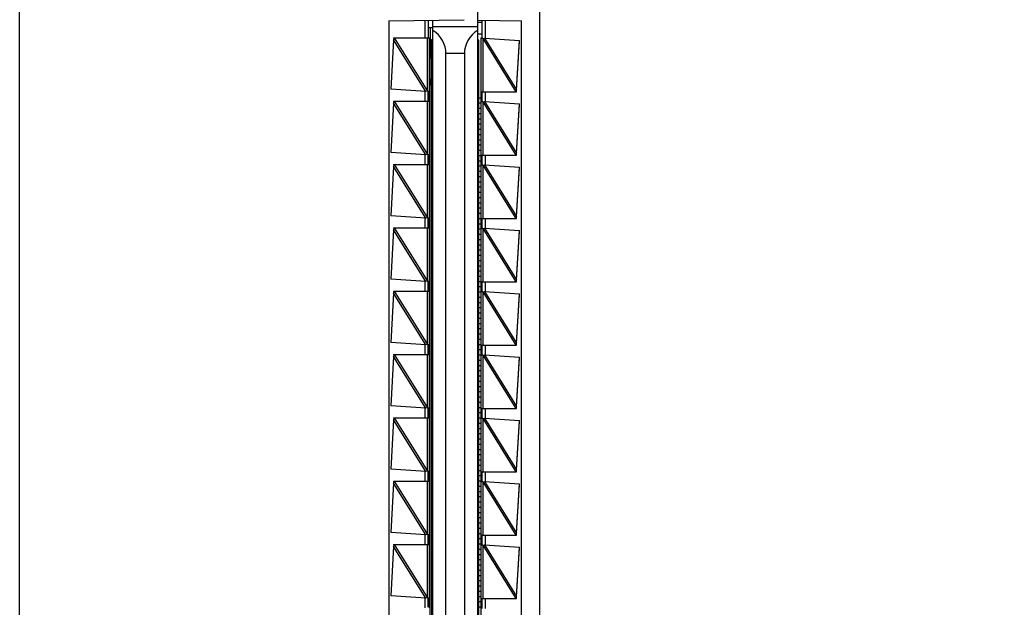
# Model space of a CAD drawing. Header units: inches. Extents: x 0 to 22, y 0 to 17.
# Tile 20 of 24: x 15.8 to 17.3, y 10 to 10.9. Entities that reach past the tile are written whole.
import ezdxf

# ---------------------------------------------------------------- set-up
doc = ezdxf.new("R2010")
doc.units = ezdxf.units.IN
doc.header["$LTSCALE"] = 1.21
doc.header["$MEASUREMENT"] = 0
doc.layers.get('0').update_dxf_attribs({"linetype": 'CONTINUOUS'})
doc.layers.add('DIMENSIONS', color=7, linetype='CONTINUOUS')
doc.styles.get("Standard").update_dxf_attribs({"font": 'txt', "width": 0.8})
doc.dimstyles.new('DIMSTYLE_2', dxfattribs={"dimtxt": 0.125, "dimasz": 0.18, "dimexe": 0.18, "dimexo": 0.0625, "dimgap": 0.09, "dimtad": 0, "dimtih": 1, "dimtoh": 1, "dimdec": 3, "dimzin": 4, "dimdsep": 46, "dimtxsty": 'STANDARD', "dimblk": '_FILLED', "dimblk1": '_FILLED', "dimblk2": '_FILLED', "dimcen": 0.09, "dimadec": 0, "dimazin": 0, "dimtp": 0.01, "dimtm": 0.01, "dimtfac": 1, "dimtdec": 3, "dimtofl": 0, "dimtmove": 0, "dimatfit": 3, "dimldrblk": '_FILLED', "dimfxl": 1, "dimtolj": 1, "dimtzin": 4, "dimarcsym": 0})

# ---------------------------------------------------------------- blocks, each defined once
blk = doc.blocks.new('*D16')
at = {"layer": 'DIMENSIONS', "color": 2, "linetype": 'CONTINUOUS'}
blk.add_line((16.1251, 11.5868), (17.27, 11.5868), dxfattribs=at)
at = {"layer": 'DIMENSIONS', "color": 2, "linetype": 'CONTINUOUS', "insert": (17.3325, 11.6493), "char_height": 0.125, "width": 1.425, "attachment_point": 1, "line_spacing_factor": 0.9}
blk.add_mtext('4.822{\\Ftxt.shx;\\W1.000000;\\H0.125000; }[122.48]', dxfattribs=at)
blk = doc.blocks.new('_FILLED')
at = {"color": 0, "linetype": 'BYBLOCK'}
blk.add_solid([(0, 0), (-1, 0.1736), (-1, -0.1736)], dxfattribs=at)
blk = doc.blocks.new('*D18')
at = {"layer": 'DIMENSIONS', "color": 2, "linetype": 'CONTINUOUS'}
blk.add_line((15.9375, 11.7744), (15.9375, 12.3963), dxfattribs=at)
at = {"layer": 'DIMENSIONS', "color": 2, "linetype": 'CONTINUOUS', "insert": (15.875, 12.4588), "char_height": 0.125, "width": 1.225, "attachment_point": 1, "rotation": 90, "line_spacing_factor": 0.9}
blk.add_mtext('.502{\\Ftxt.shx;\\W1.000000;\\H0.125000; }[12.75]', dxfattribs=at)

msp = doc.modelspace()

# ---------------------------------------------------------------- linework, layer by layer
at = {"color": 7, "linetype": 'CONTINUOUS'}
for p, q in [((15.8025, 6.77), (15.8025, 11.5816)), ((16.5825, 11.5816), (16.5825, 6.77)), ((16.4895, 10.9553), (16.4895, 7.3963)), ((16.3565, 10.9042), (16.4696, 10.9061)), ((16.3565, 10.9042), (16.3565, 7.4475)), ((16.4155, 10.9052), (16.4155, 10.8788)), ((16.4225, 7.4463), (16.4225, 10.9053)), ((16.4895, 10.9053), (16.5555, 10.9042)), ((16.4965, 10.8778), (16.4965, 10.9052)), ((16.5555, 7.4475), (16.5555, 10.9042)), ((16.4155, 10.8946), (16.4225, 10.8946)), ((16.4186, 10.8946), (16.4186, 10.8484)), ((16.4895, 10.8953), (16.4225, 10.8953)), ((16.4895, 10.9025), (16.4965, 10.9025)), ((16.3637, 10.876), (16.3593, 10.8019)), ((16.3636, 10.8788), (16.4182, 10.8788)), ((16.3636, 10.8788), (16.3638, 10.8768)), ((16.3644, 10.8788), (16.3637, 10.876)), ((16.3638, 10.8763), (16.3637, 10.876)), ((16.4182, 10.8788), (16.4182, 7.4728)), ((16.4205, 10.8763), (16.4205, 7.4763)), ((16.4205, 10.8763), (16.4225, 10.8763)), ((16.4895, 10.8848), (16.4966, 10.8848)), ((16.4915, 10.8753), (16.4895, 10.8753)), ((16.4915, 7.4753), (16.4915, 10.8753)), ((16.4945, 10.8788), (16.4945, 7.4728)), ((16.4945, 10.8788), (16.4965, 10.8788)), ((16.4975, 10.8778), (16.4945, 10.8778)), ((16.4975, 10.8778), (16.4998, 10.8782)), ((16.4998, 10.8782), (16.5527, 10.8747)), ((16.5478, 10.8007), (16.5527, 10.8747)), ((16.5478, 10.8003), (16.5526, 10.8741)), ((16.4182, 10.8484), (16.4205, 10.8484)), ((16.4422, 9.3431), (16.4422, 10.8553)), ((16.4699, 10.8553), (16.4699, 9.3431)), ((16.4182, 10.8169), (16.4205, 10.8169)), ((16.4186, 10.8169), (16.4186, 10.809)), ((16.4121, 10.7985), (16.3593, 10.8019)), ((16.4182, 10.809), (16.4205, 10.809)), ((16.5471, 10.7978), (16.5478, 10.8007)), ((16.4144, 10.7988), (16.4121, 10.7985)), ((16.4144, 10.7988), (16.4175, 10.7988)), ((16.4155, 10.7979), (16.4155, 10.7988)), ((16.4155, 10.7979), (16.4155, 10.7847)), ((16.4155, 10.7847), (16.4155, 10.7979)), ((16.4915, 10.7891), (16.4945, 10.7891)), ((16.4945, 10.7978), (16.548, 10.7978)), ((16.4965, 10.7828), (16.4965, 10.7978)), ((16.5478, 10.8002), (16.5478, 10.8003)), ((16.5478, 10.7999), (16.5478, 10.8002)), ((16.548, 10.7978), (16.5478, 10.7999)), ((16.3637, 10.781), (16.3593, 10.7069)), ((16.3636, 10.7838), (16.4175, 10.7838)), ((16.3636, 10.7838), (16.3638, 10.7818)), ((16.3644, 10.7838), (16.3637, 10.781)), ((16.3638, 10.7813), (16.3637, 10.781)), ((16.4155, 10.7838), (16.4155, 10.7847)), ((16.4915, 10.7812), (16.4945, 10.7812)), ((16.4915, 10.7734), (16.4945, 10.7734)), ((16.4975, 10.7828), (16.4945, 10.7828)), ((16.4975, 10.7828), (16.4998, 10.7832)), ((16.4998, 10.7832), (16.5527, 10.7797)), ((16.5478, 10.7057), (16.5527, 10.7797)), ((16.5478, 10.7053), (16.5526, 10.7791)), ((16.4915, 10.7655), (16.4945, 10.7655)), ((16.4915, 10.7576), (16.4945, 10.7576)), ((16.4915, 10.7497), (16.4945, 10.7497)), ((16.4915, 10.7419), (16.4945, 10.7419)), ((16.4915, 10.734), (16.4945, 10.734)), ((16.4915, 10.7261), (16.4945, 10.7261)), ((16.4915, 10.7183), (16.4945, 10.7183)), ((16.4121, 10.7035), (16.3593, 10.7069)), ((16.4144, 10.7038), (16.4121, 10.7035)), ((16.4144, 10.7038), (16.4175, 10.7038)), ((16.4155, 10.7029), (16.4155, 10.7038)), ((16.4155, 10.7029), (16.4155, 10.6897)), ((16.4155, 10.6897), (16.4155, 10.7029)), ((16.4915, 10.7104), (16.4945, 10.7104)), ((16.4915, 10.7025), (16.4945, 10.7025)), ((16.4945, 10.7028), (16.548, 10.7028)), ((16.4965, 10.6878), (16.4965, 10.7028)), ((16.5471, 10.7028), (16.5478, 10.7057)), ((16.5478, 10.7052), (16.5478, 10.7053)), ((16.5478, 10.7049), (16.5478, 10.7052)), ((16.548, 10.7028), (16.5478, 10.7049)), ((16.3637, 10.686), (16.3593, 10.6119)), ((16.3636, 10.6888), (16.4175, 10.6888)), ((16.3636, 10.6888), (16.3638, 10.6868)), ((16.3644, 10.6888), (16.3637, 10.686)), ((16.3638, 10.6863), (16.3637, 10.686)), ((16.4155, 10.6888), (16.4155, 10.6897)), ((16.4915, 10.6946), (16.4945, 10.6946)), ((16.4915, 10.6868), (16.4945, 10.6868)), ((16.4975, 10.6878), (16.4945, 10.6878)), ((16.4975, 10.6878), (16.4998, 10.6882)), ((16.4998, 10.6882), (16.5527, 10.6847)), ((16.5478, 10.6107), (16.5527, 10.6847)), ((16.5478, 10.6103), (16.5526, 10.6841)), ((16.4915, 10.6789), (16.4945, 10.6789)), ((16.4915, 10.671), (16.4945, 10.671)), ((16.4915, 10.6631), (16.4945, 10.6631)), ((16.4915, 10.6553), (16.4945, 10.6553)), ((16.4915, 10.6474), (16.4945, 10.6474)), ((16.4915, 10.6395), (16.4945, 10.6395)), ((16.4915, 10.6316), (16.4945, 10.6316)), ((16.4915, 10.6238), (16.4945, 10.6238)), ((16.4121, 10.6085), (16.3593, 10.6119)), ((16.4144, 10.6088), (16.4121, 10.6085)), ((16.4144, 10.6088), (16.4175, 10.6088)), ((16.4155, 10.6079), (16.4155, 10.6088)), ((16.4915, 10.6159), (16.4945, 10.6159)), ((16.5471, 10.6078), (16.5478, 10.6107)), ((16.5478, 10.6102), (16.5478, 10.6103)), ((16.5478, 10.6099), (16.5478, 10.6102)), ((16.548, 10.6078), (16.5478, 10.6099)), ((16.3636, 10.5938), (16.4175, 10.5938)), ((16.3636, 10.5938), (16.3638, 10.5918)), ((16.3644, 10.5938), (16.3637, 10.591)), ((16.4155, 10.6079), (16.4155, 10.5947)), ((16.4155, 10.5947), (16.4155, 10.6079)), ((16.4155, 10.5938), (16.4155, 10.5947)), ((16.4915, 10.608), (16.4945, 10.608)), ((16.4915, 10.6001), (16.4945, 10.6001)), ((16.4945, 10.6078), (16.548, 10.6078)), ((16.4965, 10.5928), (16.4965, 10.6078)), ((16.3637, 10.591), (16.3593, 10.5169)), ((16.3638, 10.5913), (16.3637, 10.591)), ((16.4915, 10.5923), (16.4945, 10.5923)), ((16.4915, 10.5844), (16.4945, 10.5844)), ((16.4975, 10.5928), (16.4945, 10.5928)), ((16.4975, 10.5928), (16.4998, 10.5932)), ((16.4998, 10.5932), (16.5527, 10.5897)), ((16.5478, 10.5157), (16.5527, 10.5897)), ((16.5478, 10.5153), (16.5526, 10.5891)), ((16.4915, 10.5765), (16.4945, 10.5765)), ((16.4915, 10.5686), (16.4945, 10.5686)), ((16.4915, 10.5608), (16.4945, 10.5608)), ((16.4915, 10.5529), (16.4945, 10.5529)), ((16.4915, 10.545), (16.4945, 10.545)), ((16.4915, 10.5371), (16.4945, 10.5371)), ((16.4915, 10.5293), (16.4945, 10.5293)), ((16.4915, 10.5214), (16.4945, 10.5214)), ((16.4121, 10.5135), (16.3593, 10.5169)), ((16.4144, 10.5138), (16.4121, 10.5135)), ((16.4144, 10.5138), (16.4175, 10.5138)), ((16.4155, 10.5129), (16.4155, 10.5138)), ((16.4155, 10.5129), (16.4155, 10.4997)), ((16.4155, 10.4997), (16.4155, 10.5129)), ((16.4915, 10.5135), (16.4945, 10.5135)), ((16.4915, 10.5057), (16.4945, 10.5057)), ((16.4945, 10.5128), (16.548, 10.5128)), ((16.4965, 10.4978), (16.4965, 10.5128)), ((16.5471, 10.5128), (16.5478, 10.5157)), ((16.5478, 10.5152), (16.5478, 10.5153)), ((16.5478, 10.5149), (16.5478, 10.5152)), ((16.548, 10.5128), (16.5478, 10.5149)), ((16.3637, 10.496), (16.3593, 10.4219)), ((16.3636, 10.4988), (16.4175, 10.4988)), ((16.3636, 10.4988), (16.3638, 10.4968)), ((16.3644, 10.4988), (16.3637, 10.496)), ((16.3638, 10.4963), (16.3637, 10.496)), ((16.4155, 10.4988), (16.4155, 10.4997)), ((16.4915, 10.4978), (16.4945, 10.4978)), ((16.4975, 10.4978), (16.4945, 10.4978)), ((16.4975, 10.4978), (16.4998, 10.4982)), ((16.4998, 10.4982), (16.5527, 10.4947)), ((16.5478, 10.4207), (16.5527, 10.4947)), ((16.5478, 10.4203), (16.5526, 10.4941)), ((16.4915, 10.4899), (16.4945, 10.4899)), ((16.4915, 10.482), (16.4945, 10.482)), ((16.4915, 10.4742), (16.4945, 10.4742)), ((16.4915, 10.4663), (16.4945, 10.4663)), ((16.4915, 10.4584), (16.4945, 10.4584)), ((16.4915, 10.4505), (16.4945, 10.4505)), ((16.4915, 10.4427), (16.4945, 10.4427)), ((16.4915, 10.4348), (16.4945, 10.4348)), ((16.4121, 10.4185), (16.3593, 10.4219)), ((16.4144, 10.4188), (16.4121, 10.4185)), ((16.4144, 10.4188), (16.4175, 10.4188)), ((16.4155, 10.4179), (16.4155, 10.4188)), ((16.4155, 10.4179), (16.4155, 10.4047)), ((16.4155, 10.4047), (16.4155, 10.4179)), ((16.4915, 10.4269), (16.4945, 10.4269)), ((16.4915, 10.419), (16.4945, 10.419)), ((16.4945, 10.4178), (16.548, 10.4178)), ((16.4965, 10.4028), (16.4965, 10.4178)), ((16.5471, 10.4178), (16.5478, 10.4207)), ((16.5478, 10.4202), (16.5478, 10.4203)), ((16.5478, 10.4199), (16.5478, 10.4202)), ((16.548, 10.4178), (16.5478, 10.4199)), ((16.3636, 10.4038), (16.4175, 10.4038)), ((16.3636, 10.4038), (16.3638, 10.4018)), ((16.3644, 10.4038), (16.3637, 10.401)), ((16.4155, 10.4038), (16.4155, 10.4047)), ((16.4915, 10.4112), (16.4945, 10.4112)), ((16.4915, 10.4033), (16.4945, 10.4033)), ((16.4975, 10.4028), (16.4945, 10.4028)), ((16.4975, 10.4028), (16.4998, 10.4032)), ((16.4998, 10.4032), (16.5527, 10.3997)), ((16.3637, 10.401), (16.3593, 10.3269)), ((16.3638, 10.4013), (16.3637, 10.401)), ((16.4915, 10.3954), (16.4945, 10.3954)), ((16.4915, 10.3875), (16.4945, 10.3875)), ((16.5478, 10.3257), (16.5527, 10.3997)), ((16.5478, 10.3253), (16.5526, 10.3991)), ((16.4915, 10.3797), (16.4945, 10.3797)), ((16.4915, 10.3718), (16.4945, 10.3718)), ((16.4915, 10.3639), (16.4945, 10.3639)), ((16.4915, 10.356), (16.4945, 10.356)), ((16.4915, 10.3482), (16.4945, 10.3482)), ((16.4915, 10.3403), (16.4945, 10.3403)), ((16.4915, 10.3324), (16.4945, 10.3324)), ((16.4121, 10.3235), (16.3593, 10.3269)), ((16.4144, 10.3238), (16.4121, 10.3235)), ((16.4144, 10.3238), (16.4175, 10.3238)), ((16.4155, 10.3229), (16.4155, 10.3238)), ((16.4155, 10.3229), (16.4155, 10.3097)), ((16.4155, 10.3097), (16.4155, 10.3229)), ((16.4915, 10.3246), (16.4945, 10.3246)), ((16.4915, 10.3167), (16.4945, 10.3167)), ((16.4945, 10.3228), (16.548, 10.3228)), ((16.4965, 10.3078), (16.4965, 10.3228)), ((16.5471, 10.3228), (16.5478, 10.3257)), ((16.5478, 10.3252), (16.5478, 10.3253)), ((16.5478, 10.3249), (16.5478, 10.3252)), ((16.548, 10.3228), (16.5478, 10.3249)), ((16.3637, 10.306), (16.3593, 10.2319)), ((16.3636, 10.3088), (16.4175, 10.3088)), ((16.3636, 10.3088), (16.3638, 10.3068)), ((16.3644, 10.3088), (16.3637, 10.306)), ((16.3638, 10.3063), (16.3637, 10.306)), ((16.4155, 10.3088), (16.4155, 10.3097)), ((16.4915, 10.3088), (16.4945, 10.3088)), ((16.4915, 10.3009), (16.4945, 10.3009)), ((16.4975, 10.3078), (16.4945, 10.3078)), ((16.4975, 10.3078), (16.4998, 10.3082)), ((16.4998, 10.3082), (16.5527, 10.3047)), ((16.5478, 10.2307), (16.5527, 10.3047)), ((16.5478, 10.2303), (16.5526, 10.3041)), ((16.4915, 10.2931), (16.4945, 10.2931)), ((16.4915, 10.2852), (16.4945, 10.2852)), ((16.4915, 10.2773), (16.4945, 10.2773)), ((16.4915, 10.2694), (16.4945, 10.2694)), ((16.4915, 10.2616), (16.4945, 10.2616)), ((16.4915, 10.2537), (16.4945, 10.2537)), ((16.4915, 10.2458), (16.4945, 10.2458)), ((16.4121, 10.2285), (16.3593, 10.2319)), ((16.4144, 10.2288), (16.4121, 10.2285)), ((16.4144, 10.2288), (16.4175, 10.2288)), ((16.4155, 10.2279), (16.4155, 10.2288)), ((16.4155, 10.2279), (16.4155, 10.2147)), ((16.4155, 10.2147), (16.4155, 10.2279)), ((16.4915, 10.2379), (16.4945, 10.2379)), ((16.4915, 10.2301), (16.4945, 10.2301)), ((16.4945, 10.2278), (16.548, 10.2278)), ((16.4965, 10.2128), (16.4965, 10.2278)), ((16.5471, 10.2278), (16.5478, 10.2307)), ((16.5478, 10.2302), (16.5478, 10.2303)), ((16.5478, 10.2299), (16.5478, 10.2302)), ((16.548, 10.2278), (16.5478, 10.2299)), ((16.3637, 10.211), (16.3593, 10.1369)), ((16.3636, 10.2138), (16.4175, 10.2138)), ((16.3636, 10.2138), (16.3638, 10.2118)), ((16.3644, 10.2138), (16.3637, 10.211)), ((16.3638, 10.2113), (16.3637, 10.211)), ((16.4155, 10.2138), (16.4155, 10.2147)), ((16.4915, 10.2222), (16.4945, 10.2222)), ((16.4915, 10.2143), (16.4945, 10.2143)), ((16.4975, 10.2128), (16.4945, 10.2128)), ((16.4975, 10.2128), (16.4998, 10.2132)), ((16.4998, 10.2132), (16.5527, 10.2097)), ((16.5478, 10.1357), (16.5527, 10.2097)), ((16.4915, 10.2064), (16.4945, 10.2064)), ((16.4915, 10.1986), (16.4945, 10.1986)), ((16.5478, 10.1353), (16.5526, 10.2091)), ((16.4915, 10.1907), (16.4945, 10.1907)), ((16.4915, 10.1828), (16.4945, 10.1828)), ((16.4915, 10.1749), (16.4945, 10.1749)), ((16.4915, 10.1671), (16.4945, 10.1671)), ((16.4915, 10.1592), (16.4945, 10.1592)), ((16.4915, 10.1513), (16.4945, 10.1513)), ((16.4121, 10.1335), (16.3593, 10.1369)), ((16.4915, 10.1434), (16.4945, 10.1434)), ((16.5471, 10.1328), (16.5478, 10.1357)), ((16.4144, 10.1338), (16.4121, 10.1335)), ((16.4144, 10.1338), (16.4175, 10.1338)), ((16.4155, 10.1329), (16.4155, 10.1338)), ((16.4155, 10.1329), (16.4155, 10.1197)), ((16.4155, 10.1197), (16.4155, 10.1329)), ((16.4915, 10.1356), (16.4945, 10.1356)), ((16.4915, 10.1277), (16.4945, 10.1277)), ((16.4945, 10.1328), (16.548, 10.1328)), ((16.4965, 10.1178), (16.4965, 10.1328)), ((16.5478, 10.1352), (16.5478, 10.1353)), ((16.5478, 10.1349), (16.5478, 10.1352)), ((16.548, 10.1328), (16.5478, 10.1349)), ((16.3637, 10.116), (16.3593, 10.0419)), ((16.3636, 10.1188), (16.4175, 10.1188)), ((16.3636, 10.1188), (16.3638, 10.1168)), ((16.3644, 10.1188), (16.3637, 10.116)), ((16.3638, 10.1163), (16.3637, 10.116)), ((16.4155, 10.1188), (16.4155, 10.1197)), ((16.4915, 10.1198), (16.4945, 10.1198)), ((16.4915, 10.112), (16.4945, 10.112)), ((16.4975, 10.1178), (16.4945, 10.1178)), ((16.4975, 10.1178), (16.4998, 10.1182)), ((16.4998, 10.1182), (16.5527, 10.1147)), ((16.5478, 10.0407), (16.5527, 10.1147)), ((16.5478, 10.0403), (16.5526, 10.1141)), ((16.4915, 10.1041), (16.4945, 10.1041)), ((16.4915, 10.0962), (16.4945, 10.0962)), ((16.4915, 10.0883), (16.4945, 10.0883)), ((16.4915, 10.0805), (16.4945, 10.0805)), ((16.4915, 10.0726), (16.4945, 10.0726)), ((16.4915, 10.0647), (16.4945, 10.0647)), ((16.4915, 10.0568), (16.4945, 10.0568)), ((16.4915, 10.049), (16.4945, 10.049)), ((16.4121, 10.0385), (16.3593, 10.0419)), ((16.4144, 10.0388), (16.4121, 10.0385)), ((16.4144, 10.0388), (16.4175, 10.0388)), ((16.4155, 10.0379), (16.4155, 10.0388)), ((16.4155, 10.0379), (16.4155, 10.0247)), ((16.4155, 10.0247), (16.4155, 10.0379)), ((16.4915, 10.0411), (16.4945, 10.0411)), ((16.4915, 10.0332), (16.4945, 10.0332)), ((16.4945, 10.0378), (16.548, 10.0378)), ((16.4965, 10.0228), (16.4965, 10.0378)), ((16.5471, 10.0378), (16.5478, 10.0407)), ((16.5478, 10.0402), (16.5478, 10.0403)), ((16.5478, 10.0399), (16.5478, 10.0402)), ((16.548, 10.0378), (16.5478, 10.0399)), ((16.4915, 10.0253), (16.4945, 10.0253))]:
    msp.add_line(p, q, dxfattribs=at)
at = {"color": 9, "linetype": 'CONTINUOUS'}
for p, q in [((16.4106, 10.9051), (16.4106, 10.8788)), ((16.5015, 10.8781), (16.5015, 10.9051)), ((16.4121, 10.7985), (16.3637, 10.876)), ((16.3644, 10.8788), (16.4145, 10.7987)), ((16.4145, 10.7987), (16.4145, 10.8788)), ((16.4175, 10.7988), (16.4175, 10.8788)), ((16.4974, 10.878), (16.4974, 10.7978)), ((16.4974, 10.878), (16.5471, 10.7978)), ((16.4998, 10.8782), (16.5478, 10.8007)), ((16.4699, 10.8553), (16.4422, 10.8553)), ((16.4106, 10.7986), (16.4106, 10.7838)), ((16.5015, 10.7831), (16.5015, 10.7978)), ((16.4121, 10.7035), (16.3637, 10.781)), ((16.3644, 10.7838), (16.4145, 10.7037)), ((16.4145, 10.7037), (16.4145, 10.7838)), ((16.4175, 10.7038), (16.4175, 10.7838)), ((16.4974, 10.783), (16.4974, 10.7028)), ((16.4974, 10.783), (16.5471, 10.7028)), ((16.4998, 10.7832), (16.5478, 10.7057)), ((16.4106, 10.7036), (16.4106, 10.6888)), ((16.5015, 10.6881), (16.5015, 10.7028)), ((16.4121, 10.6085), (16.3637, 10.686)), ((16.3644, 10.6888), (16.4145, 10.6087)), ((16.4145, 10.6087), (16.4145, 10.6888)), ((16.4175, 10.6088), (16.4175, 10.6888)), ((16.4974, 10.688), (16.4974, 10.6078)), ((16.4974, 10.688), (16.5471, 10.6078)), ((16.4998, 10.6882), (16.5478, 10.6107)), ((16.4106, 10.6086), (16.4106, 10.5938)), ((16.3644, 10.5938), (16.4145, 10.5137)), ((16.4145, 10.5137), (16.4145, 10.5938)), ((16.4175, 10.5138), (16.4175, 10.5938)), ((16.5015, 10.5931), (16.5015, 10.6078)), ((16.4121, 10.5135), (16.3637, 10.591)), ((16.4974, 10.593), (16.4974, 10.5128)), ((16.4974, 10.593), (16.5471, 10.5128)), ((16.4998, 10.5932), (16.5478, 10.5157)), ((16.4106, 10.5136), (16.4106, 10.4988)), ((16.5015, 10.4981), (16.5015, 10.5128)), ((16.4121, 10.4185), (16.3637, 10.496)), ((16.3644, 10.4988), (16.4145, 10.4187)), ((16.4145, 10.4187), (16.4145, 10.4988)), ((16.4175, 10.4188), (16.4175, 10.4988)), ((16.4974, 10.498), (16.4974, 10.4178)), ((16.4974, 10.498), (16.5471, 10.4178)), ((16.4998, 10.4982), (16.5478, 10.4207)), ((16.4106, 10.4186), (16.4106, 10.4038)), ((16.5015, 10.4031), (16.5015, 10.4178)), ((16.3644, 10.4038), (16.4145, 10.3237)), ((16.4145, 10.3237), (16.4145, 10.4038)), ((16.4175, 10.3238), (16.4175, 10.4038)), ((16.4974, 10.403), (16.4974, 10.3228)), ((16.4974, 10.403), (16.5471, 10.3228)), ((16.4998, 10.4032), (16.5478, 10.3257)), ((16.4121, 10.3235), (16.3637, 10.401)), ((16.4106, 10.3236), (16.4106, 10.3088)), ((16.5015, 10.3081), (16.5015, 10.3228)), ((16.4121, 10.2285), (16.3637, 10.306)), ((16.3644, 10.3088), (16.4145, 10.2287)), ((16.4145, 10.2287), (16.4145, 10.3088)), ((16.4175, 10.2288), (16.4175, 10.3088)), ((16.4974, 10.308), (16.4974, 10.2278)), ((16.4974, 10.308), (16.5471, 10.2278)), ((16.4998, 10.3082), (16.5478, 10.2307)), ((16.4106, 10.2286), (16.4106, 10.2138)), ((16.5015, 10.2131), (16.5015, 10.2278)), ((16.4121, 10.1335), (16.3637, 10.211)), ((16.3644, 10.2138), (16.4145, 10.1337)), ((16.4145, 10.1337), (16.4145, 10.2138)), ((16.4175, 10.1338), (16.4175, 10.2138)), ((16.4974, 10.213), (16.4974, 10.1328)), ((16.4974, 10.213), (16.5471, 10.1328)), ((16.4998, 10.2132), (16.5478, 10.1357)), ((16.4106, 10.1336), (16.4106, 10.1188)), ((16.5015, 10.1181), (16.5015, 10.1328)), ((16.4121, 10.0385), (16.3637, 10.116)), ((16.3644, 10.1188), (16.4145, 10.0387)), ((16.4145, 10.0387), (16.4145, 10.1188)), ((16.4175, 10.0388), (16.4175, 10.1188)), ((16.4974, 10.118), (16.4974, 10.0378)), ((16.4974, 10.118), (16.5471, 10.0378)), ((16.4998, 10.1182), (16.5478, 10.0407)), ((16.4106, 10.0386), (16.4106, 10.0238)), ((16.5015, 10.0231), (16.5015, 10.0378))]:
    msp.add_line(p, q, dxfattribs=at)
at = {"color": 7, "linetype": 'CONTINUOUS'}
for points in [[(16.3638, 10.8768), (16.3638, 10.8766), (16.3638, 10.8763)], [(16.3638, 10.7818), (16.3638, 10.7816), (16.3638, 10.7813)], [(16.3638, 10.6868), (16.3638, 10.6866), (16.3638, 10.6863)], [(16.3638, 10.5918), (16.3638, 10.5916), (16.3638, 10.5913)], [(16.3638, 10.4968), (16.3638, 10.4966), (16.3638, 10.4963)], [(16.3638, 10.4018), (16.3638, 10.4016), (16.3638, 10.4013)], [(16.3638, 10.3068), (16.3638, 10.3066), (16.3638, 10.3063)], [(16.3638, 10.2118), (16.3638, 10.2116), (16.3638, 10.2113)], [(16.3638, 10.1168), (16.3638, 10.1166), (16.3638, 10.1163)]]:
    msp.add_lwpolyline(points, dxfattribs=at)
for centre, start_param, end_param in [((16.4022, 10.8553), 0.004028, 1.042108), ((16.5099, 10.8553), 2.107541, 3.145621)]:
    msp.add_ellipse(centre, major_axis=(0.04, -0.0002), ratio=1, start_param=start_param, end_param=end_param, dxfattribs=at)
for points in [[(16.4175, 10.7838), (16.4175, 10.7838), (16.4175, 10.7838), (16.4175, 10.7838), (16.4175, 10.7838), (16.4175, 10.7838), (16.4175, 10.7838), (16.4175, 10.7839), (16.4175, 10.7839), (16.4175, 10.784), (16.4175, 10.784), (16.4175, 10.7841), (16.4175, 10.7843), (16.4175, 10.7844), (16.4175, 10.7845), (16.4175, 10.7847), (16.4175, 10.7849), (16.4176, 10.7852), (16.4176, 10.7855), (16.4176, 10.786), (16.4176, 10.7866), (16.4176, 10.7872), (16.4176, 10.7878), (16.4176, 10.7885), (16.4176, 10.7891), (16.4176, 10.7901), (16.4176, 10.7913), (16.4176, 10.7925), (16.4176, 10.7935), (16.4176, 10.7942), (16.4176, 10.7948), (16.4176, 10.7955), (16.4176, 10.7961), (16.4176, 10.7966), (16.4176, 10.7971), (16.4176, 10.7975), (16.4175, 10.7977), (16.4175, 10.7979), (16.4175, 10.7981), (16.4175, 10.7982), (16.4175, 10.7984), (16.4175, 10.7985), (16.4175, 10.7986), (16.4175, 10.7987), (16.4175, 10.7987), (16.4175, 10.7988), (16.4175, 10.7988), (16.4175, 10.7988), (16.4175, 10.7988), (16.4175, 10.7988), (16.4175, 10.7988), (16.4175, 10.7988), (16.4175, 10.7988)], [(16.4175, 10.6888), (16.4175, 10.6888), (16.4175, 10.6888), (16.4175, 10.6888), (16.4175, 10.6888), (16.4175, 10.6888), (16.4175, 10.6888), (16.4175, 10.6889), (16.4175, 10.6889), (16.4175, 10.689), (16.4175, 10.689), (16.4175, 10.6891), (16.4175, 10.6893), (16.4175, 10.6894), (16.4175, 10.6895), (16.4175, 10.6897), (16.4175, 10.6899), (16.4176, 10.6902), (16.4176, 10.6905), (16.4176, 10.691), (16.4176, 10.6916), (16.4176, 10.6922), (16.4176, 10.6928), (16.4176, 10.6935), (16.4176, 10.6941), (16.4176, 10.6951), (16.4176, 10.6963), (16.4176, 10.6975), (16.4176, 10.6985), (16.4176, 10.6992), (16.4176, 10.6998), (16.4176, 10.7005), (16.4176, 10.7011), (16.4176, 10.7016), (16.4176, 10.7021), (16.4176, 10.7025), (16.4175, 10.7027), (16.4175, 10.7029), (16.4175, 10.7031), (16.4175, 10.7032), (16.4175, 10.7034), (16.4175, 10.7035), (16.4175, 10.7036), (16.4175, 10.7037), (16.4175, 10.7037), (16.4175, 10.7038), (16.4175, 10.7038), (16.4175, 10.7038), (16.4175, 10.7038), (16.4175, 10.7038), (16.4175, 10.7038), (16.4175, 10.7038), (16.4175, 10.7038)], [(16.4175, 10.5938), (16.4175, 10.5938), (16.4175, 10.5938), (16.4175, 10.5938), (16.4175, 10.5938), (16.4175, 10.5938), (16.4175, 10.5938), (16.4175, 10.5939), (16.4175, 10.5939), (16.4175, 10.594), (16.4175, 10.594), (16.4175, 10.5941), (16.4175, 10.5943), (16.4175, 10.5944), (16.4175, 10.5945), (16.4175, 10.5947), (16.4175, 10.5949), (16.4176, 10.5952), (16.4176, 10.5955), (16.4176, 10.596), (16.4176, 10.5966), (16.4176, 10.5972), (16.4176, 10.5978), (16.4176, 10.5985), (16.4176, 10.5991), (16.4176, 10.6001), (16.4176, 10.6013), (16.4176, 10.6025), (16.4176, 10.6035), (16.4176, 10.6042), (16.4176, 10.6048), (16.4176, 10.6055), (16.4176, 10.6061), (16.4176, 10.6066), (16.4176, 10.6071), (16.4176, 10.6075), (16.4175, 10.6077), (16.4175, 10.6079), (16.4175, 10.6081), (16.4175, 10.6082), (16.4175, 10.6084), (16.4175, 10.6085), (16.4175, 10.6086), (16.4175, 10.6087), (16.4175, 10.6087), (16.4175, 10.6088), (16.4175, 10.6088), (16.4175, 10.6088), (16.4175, 10.6088), (16.4175, 10.6088), (16.4175, 10.6088), (16.4175, 10.6088), (16.4175, 10.6088)], [(16.4175, 10.4988), (16.4175, 10.4988), (16.4175, 10.4988), (16.4175, 10.4988), (16.4175, 10.4988), (16.4175, 10.4988), (16.4175, 10.4988), (16.4175, 10.4989), (16.4175, 10.4989), (16.4175, 10.499), (16.4175, 10.499), (16.4175, 10.4991), (16.4175, 10.4993), (16.4175, 10.4994), (16.4175, 10.4995), (16.4175, 10.4997), (16.4175, 10.4999), (16.4176, 10.5002), (16.4176, 10.5005), (16.4176, 10.501), (16.4176, 10.5016), (16.4176, 10.5022), (16.4176, 10.5028), (16.4176, 10.5035), (16.4176, 10.5041), (16.4176, 10.5051), (16.4176, 10.5063), (16.4176, 10.5075), (16.4176, 10.5085), (16.4176, 10.5092), (16.4176, 10.5098), (16.4176, 10.5105), (16.4176, 10.5111), (16.4176, 10.5116), (16.4176, 10.5121), (16.4176, 10.5125), (16.4175, 10.5127), (16.4175, 10.5129), (16.4175, 10.5131), (16.4175, 10.5132), (16.4175, 10.5134), (16.4175, 10.5135), (16.4175, 10.5136), (16.4175, 10.5137), (16.4175, 10.5137), (16.4175, 10.5138), (16.4175, 10.5138), (16.4175, 10.5138), (16.4175, 10.5138), (16.4175, 10.5138), (16.4175, 10.5138), (16.4175, 10.5138), (16.4175, 10.5138)], [(16.4175, 10.4038), (16.4175, 10.4038), (16.4175, 10.4038), (16.4175, 10.4038), (16.4175, 10.4038), (16.4175, 10.4038), (16.4175, 10.4038), (16.4175, 10.4039), (16.4175, 10.4039), (16.4175, 10.404), (16.4175, 10.404), (16.4175, 10.4041), (16.4175, 10.4043), (16.4175, 10.4044), (16.4175, 10.4045), (16.4175, 10.4047), (16.4175, 10.4049), (16.4176, 10.4052), (16.4176, 10.4055), (16.4176, 10.406), (16.4176, 10.4066), (16.4176, 10.4072), (16.4176, 10.4078), (16.4176, 10.4085), (16.4176, 10.4091), (16.4176, 10.4101), (16.4176, 10.4113), (16.4176, 10.4125), (16.4176, 10.4135), (16.4176, 10.4142), (16.4176, 10.4148), (16.4176, 10.4155), (16.4176, 10.4161), (16.4176, 10.4166), (16.4176, 10.4171), (16.4176, 10.4175), (16.4175, 10.4177), (16.4175, 10.4179), (16.4175, 10.4181), (16.4175, 10.4182), (16.4175, 10.4184), (16.4175, 10.4185), (16.4175, 10.4186), (16.4175, 10.4187), (16.4175, 10.4187), (16.4175, 10.4188), (16.4175, 10.4188), (16.4175, 10.4188), (16.4175, 10.4188), (16.4175, 10.4188), (16.4175, 10.4188), (16.4175, 10.4188), (16.4175, 10.4188)], [(16.4175, 10.3088), (16.4175, 10.3088), (16.4175, 10.3088), (16.4175, 10.3088), (16.4175, 10.3088), (16.4175, 10.3088), (16.4175, 10.3088), (16.4175, 10.3089), (16.4175, 10.3089), (16.4175, 10.309), (16.4175, 10.309), (16.4175, 10.3091), (16.4175, 10.3093), (16.4175, 10.3094), (16.4175, 10.3095), (16.4175, 10.3097), (16.4175, 10.3099), (16.4176, 10.3102), (16.4176, 10.3105), (16.4176, 10.311), (16.4176, 10.3116), (16.4176, 10.3122), (16.4176, 10.3128), (16.4176, 10.3135), (16.4176, 10.3141), (16.4176, 10.3151), (16.4176, 10.3163), (16.4176, 10.3175), (16.4176, 10.3185), (16.4176, 10.3192), (16.4176, 10.3198), (16.4176, 10.3205), (16.4176, 10.3211), (16.4176, 10.3216), (16.4176, 10.3221), (16.4176, 10.3225), (16.4175, 10.3227), (16.4175, 10.3229), (16.4175, 10.3231), (16.4175, 10.3232), (16.4175, 10.3234), (16.4175, 10.3235), (16.4175, 10.3236), (16.4175, 10.3237), (16.4175, 10.3237), (16.4175, 10.3238), (16.4175, 10.3238), (16.4175, 10.3238), (16.4175, 10.3238), (16.4175, 10.3238), (16.4175, 10.3238), (16.4175, 10.3238), (16.4175, 10.3238)], [(16.4175, 10.2138), (16.4175, 10.2138), (16.4175, 10.2138), (16.4175, 10.2138), (16.4175, 10.2138), (16.4175, 10.2138), (16.4175, 10.2138), (16.4175, 10.2139), (16.4175, 10.2139), (16.4175, 10.214), (16.4175, 10.214), (16.4175, 10.2141), (16.4175, 10.2143), (16.4175, 10.2144), (16.4175, 10.2145), (16.4175, 10.2147), (16.4175, 10.2149), (16.4176, 10.2152), (16.4176, 10.2155), (16.4176, 10.216), (16.4176, 10.2166), (16.4176, 10.2172), (16.4176, 10.2178), (16.4176, 10.2185), (16.4176, 10.2191), (16.4176, 10.2201), (16.4176, 10.2213), (16.4176, 10.2225), (16.4176, 10.2235), (16.4176, 10.2242), (16.4176, 10.2248), (16.4176, 10.2255), (16.4176, 10.2261), (16.4176, 10.2266), (16.4176, 10.2271), (16.4176, 10.2275), (16.4175, 10.2277), (16.4175, 10.2279), (16.4175, 10.2281), (16.4175, 10.2282), (16.4175, 10.2284), (16.4175, 10.2285), (16.4175, 10.2286), (16.4175, 10.2287), (16.4175, 10.2287), (16.4175, 10.2288), (16.4175, 10.2288), (16.4175, 10.2288), (16.4175, 10.2288), (16.4175, 10.2288), (16.4175, 10.2288), (16.4175, 10.2288), (16.4175, 10.2288)], [(16.4175, 10.1188), (16.4175, 10.1188), (16.4175, 10.1188), (16.4175, 10.1188), (16.4175, 10.1188), (16.4175, 10.1188), (16.4175, 10.1188), (16.4175, 10.1189), (16.4175, 10.1189), (16.4175, 10.119), (16.4175, 10.119), (16.4175, 10.1191), (16.4175, 10.1193), (16.4175, 10.1194), (16.4175, 10.1195), (16.4175, 10.1197), (16.4175, 10.1199), (16.4176, 10.1202), (16.4176, 10.1205), (16.4176, 10.121), (16.4176, 10.1216), (16.4176, 10.1222), (16.4176, 10.1228), (16.4176, 10.1235), (16.4176, 10.1241), (16.4176, 10.1251), (16.4176, 10.1263), (16.4176, 10.1275), (16.4176, 10.1285), (16.4176, 10.1292), (16.4176, 10.1298), (16.4176, 10.1305), (16.4176, 10.1311), (16.4176, 10.1316), (16.4176, 10.1321), (16.4176, 10.1325), (16.4175, 10.1327), (16.4175, 10.1329), (16.4175, 10.1331), (16.4175, 10.1332), (16.4175, 10.1334), (16.4175, 10.1335), (16.4175, 10.1336), (16.4175, 10.1337), (16.4175, 10.1337), (16.4175, 10.1338), (16.4175, 10.1338), (16.4175, 10.1338), (16.4175, 10.1338), (16.4175, 10.1338), (16.4175, 10.1338), (16.4175, 10.1338), (16.4175, 10.1338)], [(16.4175, 10.0238), (16.4175, 10.0238), (16.4175, 10.0238), (16.4175, 10.0238), (16.4175, 10.0238), (16.4175, 10.0238), (16.4175, 10.0238), (16.4175, 10.0239), (16.4175, 10.0239), (16.4175, 10.024), (16.4175, 10.024), (16.4175, 10.0241), (16.4175, 10.0243), (16.4175, 10.0244), (16.4175, 10.0245), (16.4175, 10.0247), (16.4175, 10.0249), (16.4176, 10.0252), (16.4176, 10.0255), (16.4176, 10.026), (16.4176, 10.0266), (16.4176, 10.0272), (16.4176, 10.0278), (16.4176, 10.0285), (16.4176, 10.0291), (16.4176, 10.0301), (16.4176, 10.0313), (16.4176, 10.0325), (16.4176, 10.0335), (16.4176, 10.0342), (16.4176, 10.0348), (16.4176, 10.0355), (16.4176, 10.0361), (16.4176, 10.0366), (16.4176, 10.0371), (16.4176, 10.0375), (16.4175, 10.0377), (16.4175, 10.0379), (16.4175, 10.0381), (16.4175, 10.0382), (16.4175, 10.0384), (16.4175, 10.0385), (16.4175, 10.0386), (16.4175, 10.0387), (16.4175, 10.0387), (16.4175, 10.0388), (16.4175, 10.0388), (16.4175, 10.0388), (16.4175, 10.0388), (16.4175, 10.0388), (16.4175, 10.0388), (16.4175, 10.0388), (16.4175, 10.0388)]]:
    msp.add_open_spline(points, degree=3, knots=[0, 0, 0, 0, 0.000262, 0.000478, 0.000762, 0.001117, 0.001544, 0.002618, 0.005649, 0.009863, 0.015252, 0.021806, 0.029509, 0.038344, 0.04829, 0.059322, 0.071416, 0.084541, 0.113757, 0.146691, 0.183026, 0.222412, 0.26447, 0.308796, 0.354963, 0.402526, 0.5, 0.597474, 0.645037, 0.691204, 0.73553, 0.777588, 0.816974, 0.853309, 0.886243, 0.915459, 0.928584, 0.940678, 0.95171, 0.961656, 0.970491, 0.978194, 0.984748, 0.990137, 0.994351, 0.997382, 0.998456, 0.998883, 0.999238, 0.999522, 0.999738, 1, 1, 1, 1], dxfattribs=at)

# ---------------------------------------------------------------- dimensions: what is measured, and where the dimension line sits
at = {"layer": 'DIMENSIONS', "color": 2, "linetype": 'CONTINUOUS'}
for feature_location, offset, dtype, origin, picture, middle in [((15.9375, 11.7744), (0, 0.6219), 1, (16.4395, 6.7648), '*D18', (15.9375, 13.0713)), ((16.1251, 11.5868), (1.1449, 0), 0, (16.5646, 6.7648), '*D16', (18.045, 11.5868))]:
    dim = msp.add_ordinate_dim(feature_location=feature_location, offset=offset, dtype=dtype, origin=origin, dimstyle='DIMSTYLE_2', dxfattribs=at)
    dim.commit()
    dim.dimension.update_dxf_attribs({"geometry": picture, "text_midpoint": middle})

doc.saveas('drawing.dxf')
